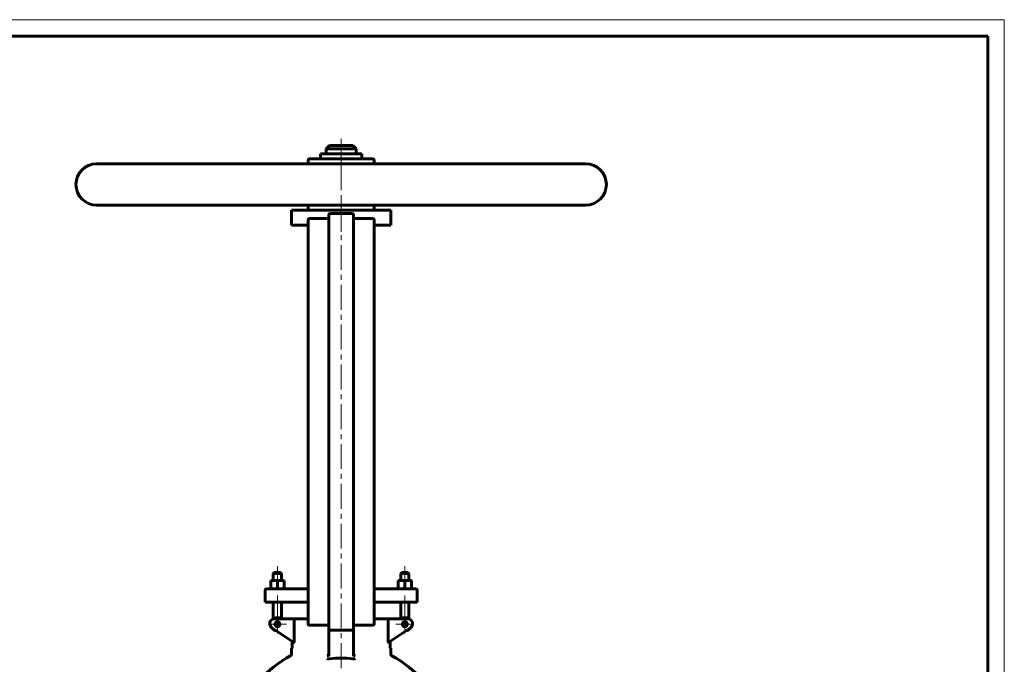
# Model space of a CAD drawing. Header units: millimetres. Extents: x 0 to 594, y 0 to 420.
# Tile 7 of 7: x 297 to 594, y 226 to 420. Entities that reach past the tile are written whole.
import ezdxf

# ---------------------------------------------------------------- set-up
doc = ezdxf.new("R2010")
doc.units = ezdxf.units.MM
for name, pattern in [('K5LT_AXLED', [12, 7.5, -1.5, 1.5, -1.5]), ('K5LT_BASIC', [0]), ('K5LT_THIN', [0])]:
    doc.linetypes.add(name, pattern=pattern)
doc.layers.add('Системный слой (1)', color=7, linetype='Continuous', true_color=0x6c6c6c)

# ---------------------------------------------------------------- blocks, each defined once
blk = doc.blocks.new('U19')
at = {"layer": 'Системный слой (1)', "color": 143, "linetype": 'K5LT_BASIC', "lineweight": 60, "true_color": 0x33acca}
for start, end in [(118.0147, 139.1678), (40.8322, 61.9853)]:
    blk.add_arc((393.97, 199.59), 32.5, start, end, dxfattribs=at)
blk = doc.blocks.new('U24')
at = {"layer": 'Системный слой (1)', "color": 143, "linetype": 'K5LT_BASIC', "lineweight": 60, "true_color": 0x33acca}
for p, q in [((387.72, 379.59), (387.75, 379.59)), ((387.75, 379.59), (400.22, 379.59))]:
    blk.add_line(p, q, dxfattribs=at)
blk = doc.blocks.new('U26')
at = {"layer": 'Системный слой (1)', "color": 30, "linetype": 'K5LT_AXLED', "lineweight": 18, "true_color": 0xff8000}
for q in [(372.01, 237.79), (374.76, 240.54), (377.51, 237.79), (374.76, 235.04)]:
    blk.add_line((374.76, 237.79), q, dxfattribs=at)
blk = doc.blocks.new('U28')
at = {"layer": 'Системный слой (1)', "color": 30, "linetype": 'K5LT_AXLED', "lineweight": 18, "true_color": 0xff8000}
for q in [(410.42, 237.79), (413.17, 240.54), (415.92, 237.79), (413.17, 235.04)]:
    blk.add_line((413.17, 237.79), q, dxfattribs=at)
blk = doc.blocks.new('U30')
at = {"color": 7, "linetype": 'K5LT_THIN', "lineweight": 18, "true_color": 0xffffff}
for p, q in [((0, 420), (594, 420)), ((594, 420), (594, 0))]:
    blk.add_line(p, q, dxfattribs=at)
at = {"color": 143, "linetype": 'K5LT_BASIC', "lineweight": 60, "true_color": 0x33acca}
for p, q in [((20, 415), (589, 415)), ((589, 415), (589, 5))]:
    blk.add_line(p, q, dxfattribs=at)

msp = doc.modelspace()

# ---------------------------------------------------------------- linework, layer by layer
at = {"layer": 'Системный слой (1)', "color": 30, "linetype": 'K5LT_AXLED', "lineweight": 18, "true_color": 0xff8000}
for p, q in [((393.9654, 384.0947), (393.9654, 374.5947)), ((393.9654, 376.0947), (393.9654, 215.2935)), ((393.9654, 366.0947), (393.9654, 356.0947)), ((374.7582, 255.3447), (374.7582, 249.0197)), ((413.1725, 255.3447), (413.1725, 249.0197)), ((374.7582, 246.4697), (374.7582, 237.3504)), ((413.1725, 246.4697), (413.1725, 237.3504))]:
    msp.add_line(p, q, dxfattribs=at)
at = {"layer": 'Системный слой (1)', "color": 143, "linetype": 'K5LT_BASIC', "lineweight": 60, "true_color": 0x33acca}
for p, q in [((390.4654, 382.0947), (389.4654, 381.0947)), ((389.4654, 379.5947), (389.4654, 381.0947)), ((389.4654, 381.0947), (398.4654, 381.0947)), ((397.4654, 382.0947), (390.4654, 382.0947)), ((397.4654, 382.0947), (398.4654, 381.0947)), ((398.4654, 379.5947), (398.4654, 381.0947)), ((383.9654, 376.5947), (383.9654, 377.5947)), ((403.4654, 378.0947), (384.4654, 378.0947)), ((387.7154, 378.0947), (387.7154, 379.5947)), ((400.2154, 378.0947), (400.2154, 379.5947)), ((403.9654, 376.5947), (403.9654, 377.5947)), ((467.7154, 376.5947), (320.2154, 376.5947)), ((383.9654, 376.5947), (320.2154, 376.5947)), ((467.7154, 364.0947), (320.2154, 364.0947)), ((378.9654, 358.0947), (378.9654, 362.5947)), ((378.9654, 362.5947), (408.9654, 362.5947)), ((383.9654, 363.0947), (383.9654, 364.0947)), ((403.9654, 363.0947), (403.9654, 364.0947)), ((408.9654, 358.0947), (408.9654, 362.5947)), ((383.9654, 359.5947), (383.9654, 354.0947)), ((389.7154, 360.0947), (384.4654, 360.0947)), ((390.2154, 361.0947), (390.2154, 354.0947)), ((390.7154, 361.5947), (397.2154, 361.5947)), ((397.7154, 354.0947), (397.7154, 361.0947)), ((403.4654, 360.0947), (398.2154, 360.0947)), ((403.9654, 354.0947), (403.9654, 359.5947)), ((383.9654, 358.0947), (378.9654, 358.0947)), ((383.9654, 358.0947), (383.9654, 354.0947)), ((403.9654, 354.0947), (403.9654, 358.0947)), ((408.9654, 358.0947), (403.9654, 358.0947)), ((383.9654, 243.4697), (383.9654, 354.0947)), ((390.2154, 243.4697), (390.2154, 354.0947)), ((397.7154, 243.4697), (397.7154, 354.0947)), ((403.9654, 243.4697), (403.9654, 354.0947)), ((373.7582, 253.3447), (373.5082, 253.0947)), ((373.5082, 251.0197), (373.5082, 253.0947)), ((373.5082, 253.0947), (376.0082, 253.0947)), ((375.7582, 253.3447), (373.7582, 253.3447)), ((375.7582, 253.3447), (376.0082, 253.0947)), ((376.0082, 251.0197), (376.0082, 253.0947)), ((412.1725, 253.3447), (411.9225, 253.0947)), ((411.9225, 251.0197), (411.9225, 253.0947)), ((411.9225, 253.0947), (414.4225, 253.0947)), ((414.1725, 253.3447), (412.1725, 253.3447)), ((414.1725, 253.3447), (414.4225, 253.0947)), ((414.4225, 251.0197), (414.4225, 253.0947)), ((372.7582, 251.0197), (373.7582, 251.0197)), ((372.7582, 250.841), (372.7582, 251.0197)), ((372.7582, 248.6483), (372.7582, 250.841)), ((373.7582, 251.0197), (375.7582, 251.0197)), ((374.7582, 248.6483), (374.7582, 250.841)), ((375.7582, 251.0197), (376.7582, 251.0197)), ((376.7582, 251.0197), (376.7582, 250.841)), ((376.7582, 248.6483), (376.7582, 250.841)), ((411.1725, 250.841), (411.1725, 251.0197)), ((411.1725, 251.0197), (412.1725, 251.0197)), ((411.1725, 248.6483), (411.1725, 250.841)), ((412.1725, 251.0197), (414.1725, 251.0197)), ((413.1725, 248.6483), (413.1725, 250.841)), ((414.1725, 251.0197), (415.1725, 251.0197)), ((415.1725, 251.0197), (415.1725, 250.841)), ((415.1725, 248.6483), (415.1725, 250.841)), ((371.0082, 244.4697), (371.0082, 247.9697)), ((373.9122, 248.4697), (371.5082, 248.4697)), ((372.7582, 248.4697), (372.7582, 248.6483)), ((383.9654, 248.4697), (373.9122, 248.4697)), ((376.7582, 248.6483), (376.7582, 248.4697)), ((414.0186, 248.4697), (403.9654, 248.4697)), ((411.1725, 248.4697), (411.1725, 248.6483)), ((416.4225, 248.4697), (414.0186, 248.4697)), ((415.1725, 248.6483), (415.1725, 248.4697)), ((416.9225, 244.4697), (416.9225, 247.9697)), ((371.0082, 244.4697), (373.782, 244.4697)), ((373.5082, 239.4122), (373.5082, 244.4697)), ((373.782, 244.4697), (383.9654, 244.4697)), ((376.0082, 239.4697), (376.0082, 244.4697)), ((403.9654, 244.4697), (414.1487, 244.4697)), ((411.9225, 239.4697), (411.9225, 244.4697)), ((414.1487, 244.4697), (416.9225, 244.4697)), ((414.4225, 239.4122), (414.4225, 244.4697)), ((383.9654, 243.4697), (383.9654, 237.9697)), ((383.9654, 243.4697), (383.9654, 239.4697)), ((390.2154, 243.4697), (390.2154, 236.4697)), ((397.7154, 236.4697), (397.7154, 243.4697)), ((403.9654, 237.9697), (403.9654, 243.4697)), ((380.1813, 239.4697), (373.9195, 239.4697)), ((375.4862, 237.9697), (374.0302, 237.9697)), ((379.8232, 238.9697), (379.8232, 232.832)), ((383.9654, 239.4697), (380.1813, 239.4697)), ((407.7494, 239.4697), (403.9654, 239.4697)), ((414.0112, 239.4697), (407.7494, 239.4697)), ((408.1075, 232.832), (408.1075, 238.9697)), ((373.0875, 236.7216), (379.6563, 232.3424)), ((384.4654, 237.4697), (389.7154, 237.4697)), ((390.2154, 236.9791), (390.2154, 236.9697)), ((390.2154, 236.4875), (390.2154, 228.1418)), ((390.7154, 235.9697), (397.2154, 235.9697)), ((397.7154, 228.1418), (397.7154, 236.4875)), ((398.2154, 237.4697), (403.4654, 237.4697)), ((408.2744, 232.3424), (414.8432, 236.7216)), ((379.1752, 232.6631), (379.1752, 230.5947)), ((408.7556, 230.5947), (408.7556, 232.6631)), ((379.1752, 230.5947), (378.9654, 230.5947)), ((378.9654, 228.728), (378.9654, 230.5947)), ((408.9654, 230.5947), (408.7556, 230.5947)), ((408.9654, 228.728), (408.9654, 230.5947))]:
    msp.add_line(p, q, dxfattribs=at)
for centre in [(374.7582, 237.7892), (413.1725, 237.7892)]:
    msp.add_circle(centre, 0.75, dxfattribs=at)
for centre, radius, start, end in [((384.4654, 377.5947), 0.5, 90, 180), ((403.4654, 377.5947), 0.5, 0, 90), ((320.2154, 370.3447), 6.25, 90, 270), ((467.7154, 370.3447), 6.25, 270, 90), ((384.4654, 363.0947), 0.5, 180, 270), ((403.4654, 363.0947), 0.5, 270, 0), ((384.4654, 359.5947), 0.5, 90, 180), ((389.7154, 360.5947), 0.5, 270, 0), ((390.7154, 361.0947), 0.5, 90, 180), ((397.2154, 361.0947), 0.5, 0, 90), ((398.2154, 360.5947), 0.5, 180, 270), ((403.4654, 359.5947), 0.5, 0, 90), ((371.5082, 247.9697), 0.5, 90, 180), ((416.4225, 247.9697), 0.5, 0, 90), ((373.9195, 237.9697), 1.5, 90, 236.309932), ((374.7582, 237.7892), 2, 57.164742, 124.279557), ((384.4654, 237.9697), 0.5, 180, 270), ((403.4654, 237.9697), 0.5, 270, 0), ((413.1725, 237.7892), 2, 55.720443, 122.835258), ((414.0112, 237.9697), 1.5, 303.690068, 90), ((374.7582, 237.7892), 2, 211.432739, 261.144264), ((389.7154, 236.9697), 0.5, 0, 90), ((390.7154, 236.4697), 0.5, 180, 270), ((397.2154, 236.4697), 0.5, 270, 0), ((398.2154, 236.9697), 0.5, 90, 180), ((413.1725, 237.7892), 2, 278.855736, 328.567261), ((378.4654, 228.728), 0.5, 298.014628, 0), ((409.4654, 228.728), 0.5, 180, 241.985372), ((393.9654, 199.5947), 28, 82.80868, 97.19132)]:
    msp.add_arc(centre, radius, start, end, dxfattribs=at)
for points, knots in [([(373.7582, 251.0197), (373.6863, 251.0197), (373.5488, 251.0139), (373.339, 250.9889), (373.0841, 250.9397), (372.8857, 250.8835), (372.7582, 250.841)], [0, 0, 0, 0, 1.56500174, 3.0195253, 4.59093933, 7, 7, 7, 7]), ([(374.7582, 250.841), (374.6491, 250.8774), (374.4656, 250.9307), (374.2351, 250.9789), (374.0441, 251.0059), (373.8917, 251.0176), (373.7943, 251.0197), (373.7582, 251.0197)], [0, 0, 0, 0, 2.35900254, 4.17100942, 5.56387852, 7.10137524, 8, 8, 8, 8]), ([(375.7582, 251.0197), (375.6863, 251.0197), (375.5488, 251.0139), (375.339, 250.9889), (375.0841, 250.9397), (374.8857, 250.8835), (374.7582, 250.841)], [0, 0, 0, 0, 1.56500174, 3.0195253, 4.59093933, 7, 7, 7, 7]), ([(376.7582, 250.841), (376.6491, 250.8774), (376.4656, 250.9307), (376.2351, 250.9789), (376.0441, 251.0059), (375.8917, 251.0176), (375.7943, 251.0197), (375.7582, 251.0197)], [0, 0, 0, 0, 2.35900254, 4.17100942, 5.56387852, 7.10137524, 8, 8, 8, 8]), ([(412.1725, 251.0197), (412.1006, 251.0197), (411.9632, 251.0139), (411.7533, 250.9889), (411.4985, 250.9397), (411.3, 250.8835), (411.1725, 250.841)], [0, 0, 0, 0, 1.56500174, 3.0195253, 4.59093933, 7, 7, 7, 7]), ([(413.1725, 250.841), (413.0635, 250.8774), (412.8799, 250.9307), (412.6494, 250.9789), (412.4585, 251.0059), (412.306, 251.0176), (412.2086, 251.0197), (412.1725, 251.0197)], [0, 0, 0, 0, 2.35900254, 4.17100942, 5.56387852, 7.10137524, 8, 8, 8, 8]), ([(414.1725, 251.0197), (414.1006, 251.0197), (413.9632, 251.0139), (413.7533, 250.9889), (413.4985, 250.9397), (413.3, 250.8835), (413.1725, 250.841)], [0, 0, 0, 0, 1.56500174, 3.0195253, 4.59093933, 7, 7, 7, 7]), ([(415.1725, 250.841), (415.0635, 250.8774), (414.8799, 250.9307), (414.6494, 250.9789), (414.4585, 251.0059), (414.306, 251.0176), (414.2086, 251.0197), (414.1725, 251.0197)], [0, 0, 0, 0, 2.35900254, 4.17100942, 5.56387852, 7.10137524, 8, 8, 8, 8]), ([(372.7582, 248.6483), (372.8672, 248.6119), (373.0508, 248.5586), (373.2813, 248.5104), (373.4722, 248.4834), (373.6247, 248.4717), (373.7221, 248.4697), (373.7582, 248.4697)], [0, 0, 0, 0, 2.35900254, 4.17100942, 5.56387852, 7.10137524, 8, 8, 8, 8]), ([(373.7582, 248.4697), (373.8301, 248.4697), (373.9675, 248.4754), (374.1774, 248.5004), (374.4322, 248.5496), (374.6307, 248.6058), (374.7582, 248.6483)], [0, 0, 0, 0, 1.56500174, 3.0195253, 4.59093933, 7, 7, 7, 7]), ([(374.7582, 248.6483), (374.8672, 248.6119), (375.0508, 248.5586), (375.2813, 248.5104), (375.4722, 248.4834), (375.6247, 248.4717), (375.7221, 248.4697), (375.7582, 248.4697)], [0, 0, 0, 0, 2.35900254, 4.17100942, 5.56387852, 7.10137524, 8, 8, 8, 8]), ([(375.7582, 248.4697), (375.8301, 248.4697), (375.9675, 248.4754), (376.1774, 248.5004), (376.4322, 248.5496), (376.6307, 248.6058), (376.7582, 248.6483)], [0, 0, 0, 0, 1.56500174, 3.0195253, 4.59093933, 7, 7, 7, 7]), ([(411.1725, 248.6483), (411.2816, 248.6119), (411.4651, 248.5586), (411.6956, 248.5104), (411.8866, 248.4834), (412.039, 248.4717), (412.1364, 248.4697), (412.1725, 248.4697)], [0, 0, 0, 0, 2.35900254, 4.17100942, 5.56387852, 7.10137524, 8, 8, 8, 8]), ([(412.1725, 248.4697), (412.2445, 248.4697), (412.3819, 248.4754), (412.5917, 248.5004), (412.8466, 248.5496), (413.0451, 248.6058), (413.1725, 248.6483)], [0, 0, 0, 0, 1.56500174, 3.0195253, 4.59093933, 7, 7, 7, 7]), ([(413.1725, 248.6483), (413.2816, 248.6119), (413.4651, 248.5586), (413.6956, 248.5104), (413.8866, 248.4834), (414.039, 248.4717), (414.1364, 248.4697), (414.1725, 248.4697)], [0, 0, 0, 0, 2.35900254, 4.17100942, 5.56387852, 7.10137524, 8, 8, 8, 8]), ([(414.1725, 248.4697), (414.2445, 248.4697), (414.3819, 248.4754), (414.5917, 248.5004), (414.8466, 248.5496), (415.0451, 248.6058), (415.1725, 248.6483)], [0, 0, 0, 0, 1.56500174, 3.0195253, 4.59093933, 7, 7, 7, 7]), ([(380.1813, 239.4697), (380.1407, 239.4697), (380.0876, 239.4574), (380.0304, 239.4245), (379.9797, 239.3879), (379.9367, 239.3413), (379.9006, 239.2822), (379.8867, 239.2557), (379.8741, 239.2285), (379.8586, 239.1896), (379.8437, 239.1412), (379.8304, 239.0764), (379.8243, 239.0212), (379.8232, 238.9824), (379.8232, 238.9697)], [0, 0, 0, 0, 3.53180418, 4.61157715, 5.26789158, 8.34968162, 9.03623917, 9.66261115, 10.18531988, 10.8187399, 12.09829611, 12.99953445, 14.3460853, 15, 15, 15, 15]), ([(407.7494, 239.4697), (407.79, 239.4697), (407.8431, 239.4574), (407.9003, 239.4245), (407.951, 239.3879), (407.994, 239.3413), (408.0301, 239.2822), (408.0441, 239.2557), (408.0566, 239.2285), (408.0722, 239.1896), (408.087, 239.1412), (408.1004, 239.0764), (408.1064, 239.0212), (408.1075, 238.9824), (408.1075, 238.9697)], [0, 0, 0, 0, 3.53180418, 4.61157715, 5.26789158, 8.34968162, 9.03623917, 9.66261115, 10.18531988, 10.8187399, 12.09829611, 12.99953445, 14.3460853, 15, 15, 15, 15]), ([(379.8232, 232.832), (379.8231, 232.8166), (379.8229, 232.796), (379.8222, 232.7652), (379.821, 232.7359), (379.8193, 232.7068), (379.8174, 232.6827), (379.8148, 232.6532), (379.8118, 232.625), (379.8064, 232.5859), (379.8021, 232.5589), (379.7955, 232.5257), (379.7881, 232.4926), (379.7797, 232.4627), (379.7714, 232.4382), (379.7662, 232.4246), (379.7592, 232.4076), (379.7512, 232.391), (379.741, 232.3738), (379.7259, 232.353), (379.7127, 232.3419), (379.698, 232.3351), (379.691, 232.3335), (379.6806, 232.333), (379.6735, 232.3342), (379.6646, 232.3374), (379.6597, 232.3402), (379.6563, 232.3424)], [0, 0, 0, 0, 1.60735497, 2.12010559, 3.12506269, 4.5649335, 5.05668431, 5.57313977, 7.58150776, 7.98804575, 9.77158222, 10.57199192, 11.86091783, 13.82695903, 14.61472748, 15.53406846, 16.01530853, 17.47796166, 18.58345369, 19.68249814, 22.68433221, 22.88826077, 24.45726709, 24.94933152, 26.31060031, 26.78159392, 28, 28, 28, 28]), ([(408.2744, 232.3424), (408.2693, 232.3392), (408.2628, 232.3357), (408.251, 232.333), (408.2437, 232.3329), (408.2328, 232.3352), (408.2254, 232.3381), (408.2145, 232.3453), (408.204, 232.3548), (408.193, 232.3689), (408.1842, 232.383), (408.1758, 232.3986), (408.1683, 232.4149), (408.1617, 232.4318), (408.1563, 232.4469), (408.1487, 232.4707), (408.1396, 232.5048), (408.1318, 232.542), (408.1257, 232.5768), (408.1219, 232.6031), (408.1177, 232.6358), (408.1148, 232.6645), (408.1116, 232.7028), (408.1098, 232.7352), (408.1079, 232.7814), (408.1075, 232.8111), (408.1075, 232.832)], [0, 0, 0, 0, 1.78826946, 2.13174723, 3.78978157, 4.09838851, 5.55331109, 6.09076154, 7.55137691, 8.86823967, 9.71785912, 10.57623447, 11.86466321, 12.514831, 13.24039577, 14.12060655, 15.85227686, 17.56338892, 18.39851982, 19.64093797, 20.31584909, 21.74482742, 22.49523463, 24.07970249, 24.89294487, 27, 27, 27, 27]), ([(389.7798, 228.2866), (389.8204, 228.3058), (389.8803, 228.3413), (389.9543, 228.3997), (390.0181, 228.4595), (390.0838, 228.5365), (390.1437, 228.6319), (390.1722, 228.6965), (390.1833, 228.728)], [0, 0, 0, 0, 2.17286922, 3.24968417, 4.25574416, 6.03635168, 7.59140755, 9, 9, 9, 9]), ([(390.1833, 228.728), (390.1967, 228.7659), (390.2114, 228.8299), (390.2154, 228.8954), (390.2154, 228.9204)], [0, 0, 0, 0, 3.08636617, 5, 5, 5, 5]), ([(397.7154, 228.9204), (397.7154, 228.8938), (397.7196, 228.8282), (397.7346, 228.7644), (397.7474, 228.728)], [0, 0, 0, 0, 2.0288206, 5, 5, 5, 5]), ([(398.151, 228.2866), (398.1103, 228.3058), (398.0504, 228.3413), (397.9764, 228.3998), (397.9125, 228.4595), (397.8583, 228.5232), (397.8142, 228.5886), (397.7792, 228.6496), (397.7585, 228.6965), (397.7474, 228.728)], [0, 0, 0, 0, 2.41193009, 3.60860847, 4.72478126, 6.70293065, 7.60099738, 8.43226733, 10, 10, 10, 10]), ([(390.4602, 227.3744), (390.4341, 227.3711), (390.3877, 227.3663), (390.3229, 227.362), (390.2683, 227.3602), (390.2103, 227.3599), (390.1646, 227.3613), (390.1287, 227.3633), (390.0907, 227.3659), (390.0532, 227.3696), (390.0165, 227.3743), (389.9869, 227.3784), (389.9532, 227.384), (389.9211, 227.3903), (389.8792, 227.3991), (389.8334, 227.4107), (389.7942, 227.4228), (389.7798, 227.4275)], [0, 0, 0, 0, 1.89011652, 3.38603658, 4.72454539, 5.90005304, 7.6847758, 8.15718649, 8.6376746, 10.5982433, 11.08823596, 11.57449954, 12.9976132, 13.88644272, 14.30825277, 16.61040691, 18, 18, 18, 18]), ([(398.151, 227.4275), (398.1403, 227.424), (398.1183, 227.4171), (398.0841, 227.4074), (398.0481, 227.3985), (398.0121, 227.3907), (397.9759, 227.3838), (397.9404, 227.3779), (397.9038, 227.3729), (397.8657, 227.3685), (397.8257, 227.3649), (397.784, 227.3623), (397.7407, 227.3605), (397.6963, 227.3599), (397.6508, 227.3605), (397.6044, 227.3623), (397.5572, 227.3654), (397.5132, 227.3693), (397.4846, 227.3726), (397.4719, 227.3742), (397.4714, 227.3743), (397.471, 227.3743), (397.4705, 227.3744)], [0, 0, 0, 0, 1.15087766, 2.31918767, 3.51034795, 4.72935425, 5.80882952, 6.90517494, 7.98757974, 9.10545668, 10.2655692, 11.45022914, 12.65993871, 13.89208452, 15.13863499, 16.40473836, 17.68334098, 18.98051253, 20, 20, 20, 21, 21, 21, 21])]:
    msp.add_open_spline(points, degree=3, knots=knots, dxfattribs=at)

# ---------------------------------------------------------------- block references
msp.add_blockref('U30', (0, 0))
at = {"layer": 'Системный слой (1)'}
for name in ['U24', 'U26', 'U28', 'U19']:
    msp.add_blockref(name, (0, 0), dxfattribs=at)

doc.saveas('drawing.dxf')
